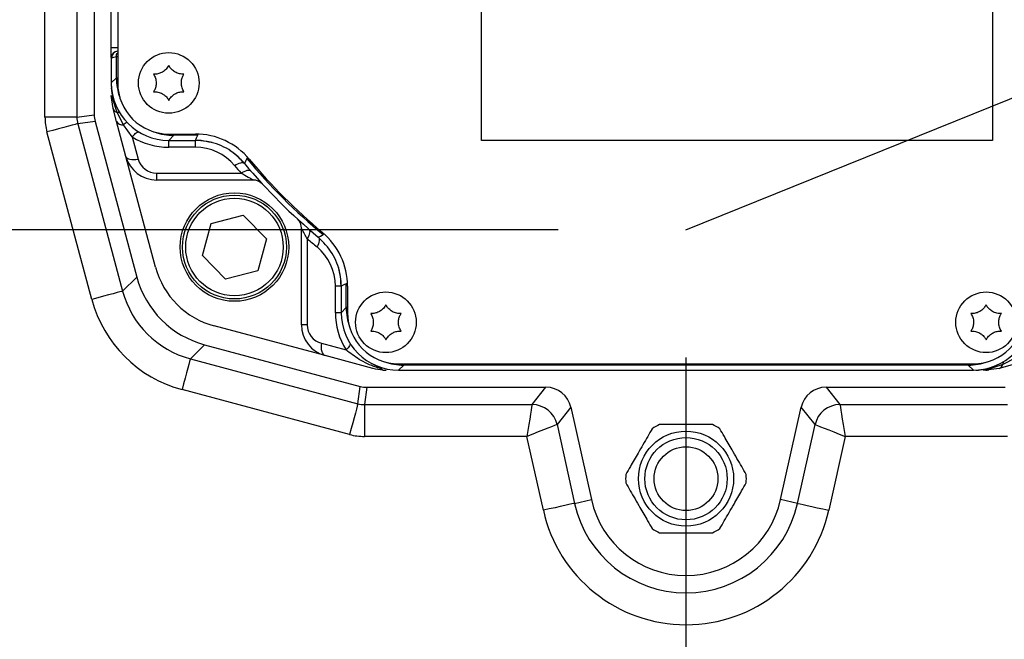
# Model space of a CAD drawing. Extents: x 0 to 8410, y 0 to 5940.
# Tile 102 of 161: x 4577 to 4731, y 2469 to 2566. Entities that reach past the tile are written whole.
import ezdxf

# ---------------------------------------------------------------- set-up
doc = ezdxf.new("R2010")
doc.units = 0
doc.header["$LTSCALE"] = 10
doc.layers.get('0').update_dxf_attribs({"linetype": 'CONTINUOUS'})
doc.styles.add('SLDTEXTSTYLE0', font='TXT', dxfattribs={"width": 0.605})
doc.dimstyles.new('SLDDIMSTYLE0', dxfattribs={"dimtxt": 50, "dimasz": 50, "dimexe": 0, "dimexo": 0.0625, "dimgap": 12.5, "dimtad": 0, "dimtih": 1, "dimtoh": 1, "dimdec": 0, "dimrnd": 1e-09, "dimzin": 12, "dimtxsty": 'SLDTEXTSTYLE0', "dimsah": 1, "dimcen": 0, "dimazin": 3, "dimtfac": 1, "dimtofl": 0, "dimtmove": 0, "dimatfit": 3, "dimtolj": 1, "dimtzin": 12})
doc.dimstyles.new('SLDDIMSTYLE1', dxfattribs={"dimtxt": 50, "dimasz": 50, "dimexe": 0, "dimexo": 0.0625, "dimgap": 12.5, "dimtad": 1, "dimdec": 1, "dimrnd": 1e-09, "dimzin": 12, "dimtxsty": 'SLDTEXTSTYLE0', "dimsah": 1, "dimcen": 0.09, "dimazin": 3, "dimtfac": 1, "dimtofl": 0, "dimtmove": 0, "dimatfit": 3, "dimtolj": 1, "dimtzin": 12})
doc.dimstyles.new('SLDDIMSTYLE2', dxfattribs={"dimtxt": 50, "dimasz": 50, "dimexe": 0, "dimexo": 0.0625, "dimgap": 12.5, "dimtad": 1, "dimdec": 0, "dimrnd": 1e-09, "dimzin": 12, "dimtxsty": 'SLDTEXTSTYLE0', "dimsah": 1, "dimcen": 0.09, "dimazin": 3, "dimtfac": 1, "dimtofl": 0, "dimtmove": 0, "dimatfit": 3, "dimtolj": 1, "dimtzin": 12})

# ---------------------------------------------------------------- blocks, each defined once
blk = doc.blocks.new('_D')
at = {"color": 7, "linetype": 'CONTINUOUS'}
for p, q in [((5541.69, 2880.46), (5679.6, 2936.17)), ((5679.6, 2936.17), (5868.77, 2936.17)), ((4681.63, 2533.02), (5541.69, 2880.46))]:
    blk.add_line(p, q, dxfattribs=at)
blk.add_solid([(5541.69, 2880.46), (5590.86, 2892.24), (5585.24, 2906.14)], dxfattribs=at)
at = {"color": 7, "linetype": 'CONTINUOUS', "insert": (5704.6, 3000.63), "char_height": 50, "attachment_point": 1, "style": 'SLDTEXTSTYLE0'}
blk.add_mtext('R928', dxfattribs=at)
blk = doc.blocks.new('_D_1')
at = {"color": 7, "linetype": 'CONTINUOUS'}
for p, q in [((4681.63, 2513.02), (4681.63, 1264.41)), ((4261.63, 1476.98), (4261.63, 1264.41)), ((4681.63, 1279.41), (4261.63, 1279.41))]:
    blk.add_line(p, q, dxfattribs=at)
for points in [[(4261.63, 1279.41), (4311.63, 1271.91), (4311.63, 1286.91)], [(4681.63, 1279.41), (4631.63, 1286.91), (4631.63, 1271.91)]]:
    blk.add_solid(points, dxfattribs=at)
at = {"color": 7, "linetype": 'CONTINUOUS', "insert": (4414.34, 1343.86), "char_height": 50, "attachment_point": 1, "style": 'SLDTEXTSTYLE0'}
blk.add_mtext('420', dxfattribs=at)
blk = doc.blocks.new('_D_5')
at = {"color": 7, "linetype": 'CONTINUOUS'}
for p, q in [((7748.62, 2513.02), (7748.62, 776.49)), ((4261.63, 1476.98), (4261.63, 776.49)), ((4261.63, 791.49), (7748.62, 791.49))]:
    blk.add_line(p, q, dxfattribs=at)
for points in [[(4261.63, 791.49), (4311.63, 783.99), (4311.63, 798.99)], [(7748.62, 791.49), (7698.62, 798.99), (7698.62, 783.99)]]:
    blk.add_solid(points, dxfattribs=at)
at = {"color": 7, "linetype": 'CONTINUOUS', "insert": (5928.74, 855.94), "char_height": 50, "attachment_point": 1, "style": 'SLDTEXTSTYLE0'}
blk.add_mtext('3487', dxfattribs=at)
blk = doc.blocks.new('_D_6')
at = {"color": 7, "linetype": 'CONTINUOUS'}
for p, q in [((4661.63, 2533.02), (3022.36, 2533.02)), ((3037.36, 1533.02), (3037.36, 2533.02)), ((4543.1, 1533.02), (3022.36, 1533.02))]:
    blk.add_line(p, q, dxfattribs=at)
for points in [[(3037.36, 2533.02), (3029.86, 2483.02), (3044.86, 2483.02)], [(3037.36, 1533.02), (3044.86, 1583.02), (3029.86, 1583.02)]]:
    blk.add_solid(points, dxfattribs=at)
at = {"color": 7, "linetype": 'CONTINUOUS', "insert": (2972.9, 1956.63), "char_height": 50, "attachment_point": 1, "rotation": 90, "style": 'SLDTEXTSTYLE0'}
blk.add_mtext('1000', dxfattribs=at)
blk = doc.blocks.new('_D_7')
at = {"color": 7, "linetype": 'CONTINUOUS'}
for p, q in [((4661.63, 4113.02), (3022.36, 4113.02)), ((3037.36, 2533.02), (3037.36, 4113.02)), ((4661.63, 2533.02), (3022.36, 2533.02))]:
    blk.add_line(p, q, dxfattribs=at)
for points in [[(3037.36, 4113.02), (3029.86, 4063.02), (3044.86, 4063.02)], [(3037.36, 2533.02), (3044.86, 2583.02), (3029.86, 2583.02)]]:
    blk.add_solid(points, dxfattribs=at)
at = {"color": 7, "linetype": 'CONTINUOUS', "insert": (2972.9, 3246.63), "char_height": 50, "attachment_point": 1, "rotation": 90, "style": 'SLDTEXTSTYLE0'}
blk.add_mtext('1580', dxfattribs=at)
blk = doc.blocks.new('_D_9')
at = {"color": 7, "linetype": 'CONTINUOUS'}
for p, q in [((6136.63, 4639.08), (2746.63, 4639.08)), ((2761.63, 4639.08), (2761.63, 1533.02)), ((3861.91, 1533.02), (2746.63, 1533.02))]:
    blk.add_line(p, q, dxfattribs=at)
for points in [[(2761.63, 4639.08), (2754.13, 4589.08), (2769.13, 4589.08)], [(2761.63, 1533.02), (2769.13, 1583.02), (2754.13, 1583.02)]]:
    blk.add_solid(points, dxfattribs=at)
at = {"color": 7, "linetype": 'CONTINUOUS', "insert": (2697.18, 3009.66), "char_height": 50, "attachment_point": 1, "rotation": 90, "style": 'SLDTEXTSTYLE0'}
blk.add_mtext('3106', dxfattribs=at)

msp = doc.modelspace()

# ---------------------------------------------------------------- linework, layer by layer
at = {"color": 7, "linetype": 'CONTINUOUS'}
for p, q in [((4649.634065, 2547.021796), (4649.634065, 2653.021743)), ((4729.634049, 2653.021743), (4729.634049, 2547.021796)), ((4588.959457, 2651.018431), (4588.959457, 2551.025082)), ((4592.634054, 2646.021773), (4592.634054, 2556.02174)), ((4591.634067, 2561.521699), (4591.634067, 2640.521695)), ((4592.634054, 2561.521699), (4591.634067, 2561.521699)), ((4591.634067, 2560.004165), (4591.634067, 2561.521699)), ((4591.634067, 2560.004165), (4591.634067, 2556.020309)), ((4592.616739, 2561.003973), (4592.634054, 2561.00433)), ((4591.634067, 2555.629303), (4591.658296, 2555.234958)), ((4591.658296, 2555.234958), (4591.732266, 2554.695775)), ((4591.906639, 2552.004387), (4591.634067, 2554.074933)), ((4592.455538, 2549.956014), (4591.906639, 2552.004387)), ((4589.095654, 2549.990346), (4595.627071, 2525.614907)), ((4593.912901, 2544.51697), (4592.455538, 2549.956014)), ((4600.63404, 2548.021724), (4604.796561, 2548.021724)), ((4600.63267, 2547.021796), (4604.797276, 2547.021796)), ((4607.42593, 2546.66989), (4606.634053, 2546.851446)), ((4729.634049, 2547.021796), (4649.634065, 2547.021796)), ((4598.56713, 2527.147164), (4593.912901, 2544.51697)), ((4613.856258, 2540.811111), (4598.742517, 2540.811111)), ((4607.27671, 2534.012606), (4612.305703, 2535.319974)), ((4612.305703, 2535.319974), (4615.952375, 2531.618347)), ((4605.894359, 2529.003729), (4607.27671, 2534.012606)), ((4621.423366, 2518.130233), (4621.423366, 2533.243944)), ((4615.952375, 2531.618347), (4614.570053, 2526.60947)), ((4609.541031, 2525.302162), (4605.894359, 2529.003729)), ((4614.570053, 2526.60947), (4609.541031, 2525.302162)), ((4627.63405, 2524.184932), (4627.63405, 2520.020356)), ((4628.634067, 2524.184276), (4628.634067, 2520.021726)), ((4625.129284, 2513.300587), (4607.759508, 2517.954816)), ((4606.227191, 2515.014757), (4630.602719, 2508.48334)), ((4632.616731, 2511.294355), (4625.129284, 2513.300587)), ((4636.634054, 2512.02171), (4726.634057, 2512.02171)), ((4732.699843, 2511.843194), (4730.651381, 2511.294355)), ((4633.977534, 2511.187841), (4634.168657, 2511.038591)), ((4634.168657, 2511.038591), (4634.687277, 2511.021723)), ((4636.632683, 2511.021723), (4726.635428, 2511.021723)), ((4727.026465, 2511.021723), (4727.420868, 2511.045982)), ((4727.420868, 2511.045982), (4727.960022, 2511.119952)), ((4728.580834, 2511.021723), (4728.104981, 2511.021723)), ((4730.651381, 2511.294355), (4728.580834, 2511.021723)), ((4631.637367, 2508.347143), (4659.706773, 2508.347143)), ((4703.561338, 2508.347143), (4731.630745, 2508.347143)), ((4663.609566, 2505.2148), (4666.819157, 2490.737368)), ((4696.448954, 2490.737368), (4699.658545, 2505.2148))]:
    msp.add_line(p, q, dxfattribs=at)
at = {"color": 8, "linetype": 'CONTINUOUS'}
for p, q in [((4581.250044, 2550.667931), (4581.250044, 2613.788773)), ((4586.246999, 2613.788773), (4586.246999, 2550.667931)), ((4591.669114, 2560.004761), (4591.634067, 2560.004165)), ((4592.428418, 2560.168912), (4592.634054, 2560.168912)), ((4592.428418, 2556.81472), (4592.428418, 2560.168912)), ((4591.634067, 2556.020309), (4592.428418, 2556.81472)), ((4592.428418, 2556.81472), (4592.634054, 2556.81472)), ((4591.915639, 2553.31104), (4591.658296, 2555.234958)), ((4592.547389, 2551.397135), (4591.915639, 2553.31104)), ((4586.246999, 2550.667931), (4581.250044, 2550.667931)), ((4586.246999, 2550.667931), (4588.959457, 2551.025082)), ((4593.524667, 2549.458076), (4592.547389, 2551.397135)), ((4589.095654, 2549.990346), (4586.383196, 2549.633314)), ((4586.383196, 2549.633314), (4593.412342, 2523.400177)), ((4594.920518, 2547.552993), (4593.524667, 2549.458076)), ((4588.585677, 2522.106876), (4581.556531, 2548.340012)), ((4594.920518, 2547.552993), (4595.844748, 2544.103672)), ((4601.42705, 2547.816088), (4600.63267, 2547.021796)), ((4601.42705, 2547.816088), (4601.42705, 2548.021724)), ((4605.170371, 2547.816088), (4601.42705, 2547.816088)), ((4605.170371, 2547.816088), (4605.170371, 2548.015405)), ((4600.63404, 2545.952727), (4600.63404, 2547.021796)), ((4604.796561, 2545.952727), (4600.63404, 2545.952727)), ((4604.796561, 2545.952727), (4604.796561, 2547.021796)), ((4598.742517, 2541.880061), (4611.954214, 2541.880061)), ((4598.742517, 2540.811111), (4598.742517, 2541.880061)), ((4624.800088, 2532.26458), (4624.927463, 2532.418718)), ((4622.32733, 2531.627883), (4622.32733, 2518.130233)), ((4593.412342, 2523.400177), (4595.627071, 2525.614907)), ((4626.730086, 2520.021726), (4626.730086, 2524.184276)), ((4627.63405, 2524.184276), (4626.730086, 2524.184276)), ((4628.62769, 2524.558057), (4628.428402, 2524.558057)), ((4628.428402, 2520.814707), (4628.428402, 2524.558057)), ((4627.63405, 2520.021726), (4626.730086, 2520.021726)), ((4627.63405, 2520.020356), (4628.428402, 2520.814707)), ((4628.634067, 2520.814707), (4628.428402, 2520.814707)), ((4622.32733, 2518.130233), (4621.423366, 2518.130233)), ((4606.227191, 2515.014757), (4604.012491, 2512.800028)), ((4624.550881, 2515.232434), (4628.395559, 2514.202287)), ((4604.012491, 2512.800028), (4630.245598, 2505.770912)), ((4637.427034, 2511.816074), (4636.632683, 2511.021723)), ((4637.427034, 2512.02171), (4637.427034, 2511.816074)), ((4725.841077, 2511.816074), (4637.427034, 2511.816074)), ((4725.841077, 2512.02171), (4725.841077, 2511.816074)), ((4726.635428, 2511.021723), (4725.841077, 2511.816074)), ((4731.258692, 2511.935105), (4729.344728, 2511.303295)), ((4733.19778, 2512.912323), (4731.258692, 2511.935105)), ((4729.344728, 2511.303295), (4727.420868, 2511.045982)), ((4628.952297, 2500.944187), (4602.71919, 2507.973363)), ((4630.245598, 2505.770912), (4630.602719, 2508.48334)), ((4631.637367, 2508.347143), (4631.280245, 2505.634655)), ((4657.529803, 2505.634655), (4659.706773, 2508.347143)), ((4703.561338, 2508.347143), (4705.738308, 2505.634655)), ((4631.280245, 2505.634655), (4657.529803, 2505.634655)), ((4631.280245, 2505.634655), (4631.280245, 2500.6377)), ((4705.738308, 2505.634655), (4731.987866, 2505.634655)), ((4663.609566, 2505.2148), (4661.432596, 2502.502372)), ((4701.835515, 2502.502372), (4699.658545, 2505.2148)), ((4661.432596, 2502.502372), (4664.170982, 2490.150263)), ((4699.097129, 2490.150263), (4701.835515, 2502.502372)), ((4656.727703, 2500.6377), (4631.280245, 2500.6377)), ((4659.292491, 2489.068736), (4656.727703, 2500.6377)), ((4706.540408, 2500.6377), (4703.97562, 2489.068736)), ((4731.987866, 2500.6377), (4706.540408, 2500.6377)), ((4664.170982, 2490.150263), (4666.819157, 2490.737368)), ((4699.097129, 2490.150263), (4696.448954, 2490.737368))]:
    msp.add_line(p, q, dxfattribs=at)
at = {"color": 8, "linetype": 'CONTINUOUS', "flags": 128}
for points in [[(4586.383196, 2549.633314), (4586.262377, 2549.600889), (4585.968616, 2549.522211), (4585.512729, 2549.400021), (4584.911468, 2549.23897), (4584.186914, 2549.044778), (4583.36574, 2548.824717), (4582.478048, 2548.586895), (4581.556531, 2548.340012)], [(4594.920518, 2547.552993), (4595.084341, 2547.754337), (4595.244737, 2547.93184), (4595.398309, 2548.081805), (4595.541807, 2548.201014), (4595.672252, 2548.286964), (4595.786842, 2548.337867), (4595.883222, 2548.352649), (4595.947089, 2548.337628)], [(4604.797276, 2547.021796), (4604.985954, 2547.423889), (4605.170371, 2547.816088)], [(4593.912901, 2544.51697), (4593.986811, 2544.36772), (4594.121577, 2544.240286), (4594.312819, 2544.138958), (4594.554247, 2544.066955), (4594.837966, 2544.026543), (4595.154645, 2544.019272), (4595.493944, 2544.045259), (4595.844748, 2544.103672)], [(4612.876894, 2544.187714), (4612.706484, 2543.85977), (4612.479897, 2543.422272)], [(4610.943558, 2543.07275), (4611.197712, 2543.226888), (4611.445489, 2543.353845), (4611.680688, 2543.450286), (4611.897381, 2543.514063), (4612.090143, 2543.543269), (4612.254175, 2543.537428), (4612.385335, 2543.496539), (4612.480315, 2543.421795)], [(4611.954214, 2541.880061), (4612.204017, 2542.037179), (4612.447592, 2542.167355), (4612.678917, 2542.267134), (4612.892242, 2542.334248), (4613.082262, 2542.367031), (4613.244297, 2542.364528), (4613.374295, 2542.326857), (4613.469007, 2542.254974)], [(4622.54438, 2533.136417), (4622.629674, 2533.032348), (4622.683438, 2532.896449), (4622.704419, 2532.732), (4622.69214, 2532.542636), (4622.64693, 2532.332649), (4622.569801, 2532.106747), (4622.462453, 2531.870057), (4622.32733, 2531.627883)], [(4624.034049, 2531.867971), (4624.123695, 2531.763484), (4624.181958, 2531.626155), (4624.207469, 2531.459143), (4624.199661, 2531.266202), (4624.158742, 2531.051924), (4624.085577, 2530.821075), (4623.981925, 2530.57902), (4623.850109, 2530.331244)], [(4624.034556, 2531.867613), (4624.370964, 2532.041778), (4624.800088, 2532.26458)], [(4628.428402, 2524.558057), (4628.036263, 2524.37364), (4627.63405, 2524.184932)], [(4593.412342, 2523.400177), (4593.291523, 2523.367812), (4592.997762, 2523.289074), (4592.541875, 2523.166944), (4591.940614, 2523.005833), (4591.21606, 2522.811701), (4590.394886, 2522.59164), (4589.507194, 2522.353818), (4588.585677, 2522.106876)], [(4624.550881, 2515.232434), (4624.503316, 2514.885833), (4624.492111, 2514.550199), (4624.517651, 2514.236321), (4624.579104, 2513.954093), (4624.674501, 2513.712456), (4624.800803, 2513.519217), (4624.954017, 2513.380458), (4625.129284, 2513.300587)], [(4629.005255, 2515.245308), (4629.027994, 2515.175273), (4629.027428, 2515.072276), (4628.995003, 2514.953245), (4628.931316, 2514.820387), (4628.837528, 2514.676084), (4628.715398, 2514.523079), (4628.567161, 2514.364173), (4628.395559, 2514.202287)], [(4604.012491, 2512.800028), (4603.980126, 2512.679209), (4603.901388, 2512.385418), (4603.779258, 2511.929561), (4603.618147, 2511.32827), (4603.424015, 2510.603775), (4603.203954, 2509.782543), (4602.966102, 2508.89491), (4602.71919, 2507.973363)], [(4630.245598, 2505.770912), (4630.213233, 2505.650033), (4630.134525, 2505.356302), (4630.012365, 2504.900386), (4629.851254, 2504.299154), (4629.657122, 2503.5746), (4629.437091, 2502.753426), (4629.199239, 2501.865734), (4628.952297, 2500.944187)], [(4657.529803, 2505.634655), (4657.509716, 2505.509605), (4657.4609, 2505.205442), (4657.385143, 2504.733493), (4657.285215, 2504.111041), (4657.164814, 2503.360917), (4657.028349, 2502.510776), (4656.880828, 2501.591791), (4656.727703, 2500.6377)], [(4705.738308, 2505.634655), (4705.758395, 2505.509605), (4705.807211, 2505.205442), (4705.882969, 2504.733493), (4705.982896, 2504.111041), (4706.103297, 2503.360917), (4706.239762, 2502.510776), (4706.387254, 2501.591791), (4706.540408, 2500.6377)], [(4661.432596, 2502.502372), (4661.314817, 2502.455642), (4661.028447, 2502.342154), (4660.584064, 2502.166082), (4659.998002, 2501.933803), (4659.291746, 2501.6539), (4658.491256, 2501.336624), (4657.625975, 2500.993718), (4656.727703, 2500.6377)], [(4701.835515, 2502.502372), (4701.953294, 2502.455642), (4702.239635, 2502.342154), (4702.684017, 2502.166082), (4703.27011, 2501.933803), (4703.976365, 2501.6539), (4704.776855, 2501.336624), (4705.642136, 2500.993718), (4706.540408, 2500.6377)], [(4664.170982, 2490.150263), (4664.048853, 2490.123202), (4663.751932, 2490.057339), (4663.291158, 2489.955236), (4662.683459, 2489.82047), (4661.951127, 2489.658167), (4661.121132, 2489.474108), (4660.223903, 2489.275207), (4659.292491, 2489.068736)], [(4699.097129, 2490.150263), (4699.219259, 2490.123202), (4699.516179, 2490.057339), (4699.976953, 2489.955236), (4700.584652, 2489.82047), (4701.316985, 2489.658167), (4702.146979, 2489.474108), (4703.044178, 2489.275207), (4703.97562, 2489.068736)]]:
    msp.add_lwpolyline(points, dxfattribs=at)
at = {"color": 7, "linetype": 'CONTINUOUS'}
for centre, radius in [((4681.634054, 2533.021738), 240), ((4681.634054, 2533.021738), 239.9), ((4681.634054, 2533.021738), 239.75), ((4681.634054, 2533.021738), 188.5), ((4681.634054, 2533.021738), 180), ((4600.634054, 2556.021738), 4.75), ((4610.923376, 2530.31106), 8.5), ((4610.923376, 2530.31106), 8.135), ((4634.634054, 2518.521738), 4.75), ((4728.634054, 2518.521738), 4.75), ((4681.634054, 2494.021738), 7.45), ((4681.634054, 2494.021738), 5)]:
    msp.add_circle(centre, radius, dxfattribs=at)
at = {"color": 8, "linetype": 'CONTINUOUS'}
for centre, radius in [((4681.634054, 2533.021738), 238.265325), ((4681.634054, 2533.021738), 226.649285), ((4681.634054, 2533.021738), 222.784345), ((4681.634054, 2533.021738), 189.3), ((4681.634054, 2533.021738), 187.873855), ((4681.634054, 2533.021738), 180.626145), ((4681.634054, 2533.021738), 179.108271), ((4610.923376, 2530.31106), 7.635), ((4681.634054, 2494.021738), 6.45)]:
    msp.add_circle(centre, radius, dxfattribs=at)
at = {"color": 7, "linetype": 'CONTINUOUS'}
for centre, radius, start, end in [((4681.634054, 2533.021738), 221, 106.1773934, 193.8226066), ((4681.634054, 2533.021738), 190, 106.34299281, 193.65700719), ((4600.634054, 2556.021738), 8, 180, 270), ((4604.796563, 2537.021738), 11, 39.7918195, 90), ((4604.796563, 2537.021738), 10, 79.41178994, 90.00000001), ((4598.74253, 2545.81106), 5, 195, 270), ((4604.796563, 2537.021738), 10, 39.79181949, 56.77262458), ((4681.634054, 2601.021738), 90, 219.79141064, 230.20858936), ((4681.634054, 2601.021738), 89, 219.7918195, 230.2081805), ((4613.856244, 2538.81106), 2, 42.54764167, 90), ((4619.423376, 2533.243928), 2, 0, 47.45235833), ((4617.634054, 2524.184247), 11, 360, 50.2081805), ((4611.124154, 2530.511838), 13, 195, 255), ((4617.634054, 2524.184247), 10, 0.00000001, 16.98096819), ((4636.634054, 2520.021738), 8, 180, 270), ((4726.634054, 2520.021738), 8, 270, 360), ((4626.423376, 2518.130214), 5, 180, 255), ((4681.634054, 2494.021738), 9.45, 115.91139375, 124.08860625), ((4681.634054, 2494.021738), 9.45, 55.91139375, 64.08860625), ((4681.634054, 2494.021738), 9.45, 175.91139375, 184.08860625), ((4681.634054, 2494.021738), 9.45, 355.91139375, 4.08860625), ((4681.634054, 2494.021738), 15.174604, 192.5, 347.5), ((4681.634054, 2494.021738), 9.45, 235.91139375, 244.08860625), ((4681.634054, 2494.021738), 9.45, 295.91139375, 304.08860625), ((4681.634054, 2533.021738), 190, 196.34299281, 283.65700719), ((4681.634054, 2533.021738), 221, 196.1773934, 283.8226066)]:
    msp.add_arc(centre, radius, start, end, dxfattribs=at)
at = {"color": 8, "linetype": 'CONTINUOUS'}
for centre, radius, start, end in [((4681.634054, 2533.021738), 177.661387, 118.77720396, 61.22279604), ((4681.634054, 2533.021738), 130.983186, 138.71242582, 41.28757418), ((4681.634054, 2533.021738), 128.842014, 141.18051452, 38.81948548), ((4591.634206, 2562.004435), 2, 271, 293.39718082), ((4592.669064, 2560.004773), 0.99995, 91.0054141, 180.00071638), ((4592.858056, 2554.092257), 1.224111, 180.81088562, 219.65706368), ((4592.810546, 2552.316482), 0.956269, 199.04844342, 254.02658748), ((4591.87779, 2553.072083), 0.241936, 26.21499352, 80.99940288), ((4592.688057, 2550.991099), 0.429712, 51.85929774, 109.10833085), ((4593.356152, 2550.492995), 1.048548, 210.80506721, 279.24826162), ((4594.518773, 2548.521528), 1.365785, 107.5404894, 136.70764941), ((4600.634054, 2556.952719), 11, 238.70707113, 270), ((4604.796563, 2537.952719), 8, 39.7918195, 90), ((4604.177861, 2554.864422), 13.771901, 309.17202484, 310.00398376), ((4681.634054, 2601.021738), 89.205642, 219.57679247, 230.42320753), ((4598.74253, 2544.880079), 3, 195, 270), ((4681.634054, 2601.952719), 92, 219.7918195, 220.76540944), ((4682.730097, 2601.021738), 92, 228.96258061, 230.2081805), ((4618.730097, 2524.184247), 8, 360, 50.2081805), ((4637.730097, 2520.021738), 11, 180, 211.94086143), ((4625.327333, 2518.130214), 3, 180, 255), ((4730.339299, 2512.198334), 0.956333, 289.04624853, 344.02316688), ((4731.664184, 2512.075894), 0.429238, 141.83524519, 199.14737452), ((4728.563382, 2512.24606), 1.224461, 270.81665501, 309.65129429), ((4729.590787, 2511.262301), 0.249451, 119.85217813, 170.5410794), ((4657.525488, 2501.631717), 4.00294, 12.56245497, 89.93823789), ((4705.742623, 2501.631717), 4.00294, 90.06176211, 167.43754503), ((4681.634054, 2494.021738), 17.887057, 192.5, 347.5), ((4681.634054, 2494.021738), 22.884011, 192.5, 347.5)]:
    msp.add_arc(centre, radius, start, end, dxfattribs=at)
at = {"color": 7, "linetype": 'CONTINUOUS'}
for centre, major_axis, ratio, start_param, end_param in [((4592.634206, 2560.004133), (1, 0.017455), 0.9998476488, 1.5707963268, 3.1241420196), ((4600.635425, 2556.023109), (-6.3659, -6.3659), 0.9996954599, 5.497939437, 7.0684311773), ((4592.961888, 2551.025682), (3.968239, 0.522429), 0.9993802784, 3.0107731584, 3.2724121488), ((4610.122049, 2529.509733), (10.615221, 10.615221), 0.9991880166, 2.6183455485, 3.6648397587), ((4636.635425, 2520.023109), (-6.3659, -6.3659), 0.9996954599, 5.497939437, 7.0684311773), ((4726.632683, 2520.023109), (6.3659, -6.3659), 0.9996954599, 5.497939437, 7.0684311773), ((4631.637998, 2512.349572), (0.522429, 3.968239), 0.9993802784, 3.0107731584, 3.2724121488), ((4659.702858, 2504.344696), (2.506203, 3.122664), 0.9989990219, 5.6073590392, 6.9590115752), ((4703.56525, 2504.344696), (2.506203, -3.122664), 0.9989990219, 2.4657663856, 3.8174189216)]:
    msp.add_ellipse(centre, major_axis=major_axis, ratio=ratio, start_param=start_param, end_param=end_param, dxfattribs=at)
at = {"color": 8, "linetype": 'CONTINUOUS'}
for centre, major_axis, ratio, start_param, end_param in [((4601.42963, 2556.817314), (6.365684, 6.365684), 0.9997292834, 2.3563467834, 2.6985421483), ((4590.255528, 2550.669383), (8.928537, 1.175464), 0.9993802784, 3.0107731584, 3.2724121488), ((4590.255528, 2550.669383), (3.974385, 0.523238), 0.997834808, 3.0107731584, 3.2724121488), ((4601.42963, 2556.817314), (6.365684, 6.365684), 0.9997292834, 3.584643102, 3.9268385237), ((4607.912315, 2527.299999), (10.620965, 10.620965), 0.9986476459, 2.6183455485, 3.6648397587), ((4607.912315, 2527.299999), (14.153628, 14.153628), 0.9991880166, 2.6183455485, 3.6648397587), ((4637.42963, 2520.817314), (6.365684, 6.365684), 0.9997292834, 2.3563467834, 2.698547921), ((4637.42963, 2520.817314), (6.365684, 6.365684), 0.9997292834, 3.5846373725, 3.9268385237), ((4725.838477, 2520.817314), (6.365684, -6.365684), 0.9997292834, 5.497939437, 5.8401335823), ((4631.281699, 2509.643213), (0.523238, 3.974385), 0.997834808, 3.0107731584, 3.2724121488), ((4631.281699, 2509.643213), (1.175464, 8.928537), 0.9993802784, 3.0107731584, 3.2724121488)]:
    msp.add_ellipse(centre, major_axis=major_axis, ratio=ratio, start_param=start_param, end_param=end_param, dxfattribs=at)
for points, knots in [([(4406.189712, 2272.154261), (4412.875527, 2291.131599), (4421.873058, 2316.67062), (4433.366218, 2348.701058), (4439.160462, 2364.731391), (4442.76477, 2377.450467), (4444.360716, 2385.926919), (4445.332328, 2393.720848), (4445.819222, 2401.260519), (4445.82666, 2409.281425), (4445.20111, 2418.567875), (4443.621867, 2428.587461), (4440.971547, 2439.23079), (4437.736065, 2448.593526), (4434.777603, 2456.927253), (4431.765273, 2466.876341), (4428.470361, 2479.510866), (4425.531967, 2494.952915), (4423.544316, 2510.653322), (4422.634029, 2525.695567), (4422.601245, 2540.006693), (4423.285119, 2553.489024), (4424.758315, 2567.619176), (4427.156942, 2582.338335), (4430.601829, 2597.638673), (4435.023113, 2612.890013), (4440.443698, 2628.022871), (4446.143276, 2641.291225), (4451.756997, 2652.648734), (4457.898274, 2663.847104), (4465.605516, 2676.301403), (4474.400585, 2688.706634), (4483.363122, 2699.940696), (4492.350461, 2710.070446), (4502.555943, 2720.407252), (4513.716925, 2730.481355), (4525.882382, 2740.216665), (4538.795593, 2749.351382), (4552.464518, 2757.770508), (4565.23902, 2764.58348), (4576.739617, 2769.974884), (4588.551461, 2774.91998), (4602.385414, 2779.850747), (4618.202917, 2784.363913), (4634.160545, 2787.862664), (4648.449337, 2790.069213), (4661.07016, 2791.333243), (4673.836034, 2792.079773), (4688.499293, 2792.14467), (4702.32733, 2791.3682), (4710.604154, 2790.428891), (4713.407429, 2790.110757)], [0, 0, 0, 0, 0.0851721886, 0.1146216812, 0.1440661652, 0.1572979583, 0.1705328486, 0.1805320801, 0.1905314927, 0.2024956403, 0.2144596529, 0.2298960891, 0.2453709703, 0.2608292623, 0.2718184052, 0.2828089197, 0.3048255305, 0.3270666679, 0.3493070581, 0.3717780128, 0.3908128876, 0.4098612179, 0.4288961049, 0.4509229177, 0.4729500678, 0.4952453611, 0.5180983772, 0.5409509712, 0.5563314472, 0.5717119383, 0.5949996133, 0.6182871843, 0.6360383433, 0.6558102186, 0.6755820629, 0.697498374, 0.7194153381, 0.7415008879, 0.7644128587, 0.7873256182, 0.8027452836, 0.8181649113, 0.8415156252, 0.8648671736, 0.8877472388, 0.9106265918, 0.9260256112, 0.9414246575, 0.9647413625, 0.9880582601, 1, 1, 1, 1]), ([(4793.548109, 2142.577221), (4823.534477, 2217.15171), (4863.243029, 2315.904749), (4905.66641, 2418.530972), (4918.322257, 2451.480927), (4922.836275, 2465.860733), (4926.428715, 2480.424088), (4929.102726, 2495.181908), (4930.813853, 2508.857633), (4931.780755, 2522.824909), (4931.957773, 2536.966374), (4931.318792, 2551.314625), (4929.87996, 2565.385692), (4927.679066, 2579.213791), (4924.76329, 2592.684393), (4921.049765, 2606.18356), (4916.537428, 2619.586424), (4911.195318, 2632.917759), (4904.692435, 2646.767935), (4896.870493, 2661.003667), (4887.697668, 2675.313786), (4877.627082, 2688.875785), (4866.779235, 2701.605716), (4855.813616, 2712.868119), (4844.934599, 2722.76729), (4834.179662, 2731.523374), (4822.866532, 2739.724665), (4810.927057, 2747.398161), (4798.470797, 2754.439398), (4785.66902, 2760.736131), (4772.651868, 2766.244501), (4759.468774, 2770.966813), (4745.980927, 2774.961202), (4732.252385, 2778.195651), (4718.301036, 2780.66227), (4703.427334, 2782.434178), (4687.659662, 2783.339746), (4670.917913, 2783.194842), (4654.054211, 2781.900082), (4637.155762, 2779.441443), (4621.479497, 2776.0583), (4607.026174, 2771.998751), (4593.782771, 2767.457961), (4580.760291, 2762.148022), (4568.023094, 2756.098952), (4555.586049, 2749.322509), (4542.70786, 2741.338977), (4529.563106, 2731.964771), (4516.417351, 2721.184611), (4504.106147, 2709.614492), (4492.709694, 2697.36993), (4482.094407, 2684.314361), (4472.337448, 2670.483872), (4463.495989, 2655.987946), (4455.704739, 2641.020328), (4449.016854, 2625.710386), (4443.797476, 2611.219475), (4439.809425, 2597.7026), (4436.856783, 2585.394952), (4434.561555, 2573.144813), (4432.919248, 2561.224791), (4431.834533, 2549.480678), (4431.27474, 2538.034713), (4431.244253, 2525.34308), (4431.914322, 2511.431873), (4433.508047, 2496.223591), (4435.990204, 2481.102975), (4438.897822, 2467.824317), (4442.149375, 2456.460586), (4445.174019, 2446.85453), (4447.66923, 2437.067359), (4449.441526, 2427.057306), (4450.515705, 2416.904184), (4450.857698, 2406.610373), (4450.445459, 2396.2753), (4449.395084, 2387.001861), (4447.641758, 2377.241024), (4445.132449, 2367.029955), (4441.586123, 2355.393715), (4437.640645, 2343.874694), (4433.523395, 2332.411009), (4427.262534, 2314.255258), (4422.546176, 2299.866657), (4419.093849, 2289.334347)], [0, 0, 0, 0, 0.1660044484, 0.2198264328, 0.2293573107, 0.2388868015, 0.2509342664, 0.2603116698, 0.2698483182, 0.2793849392, 0.2892131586, 0.2990415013, 0.3090324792, 0.3184098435, 0.3279466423, 0.337483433, 0.3473112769, 0.3571391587, 0.3671296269, 0.3788951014, 0.3906604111, 0.4022083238, 0.4137564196, 0.4251779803, 0.4346491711, 0.4441203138, 0.4538067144, 0.4634931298, 0.4734179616, 0.4833427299, 0.4929421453, 0.5025956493, 0.512249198, 0.5219798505, 0.5317105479, 0.5414948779, 0.5529003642, 0.5643057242, 0.5760483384, 0.5878047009, 0.5995474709, 0.6091444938, 0.6187956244, 0.6284469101, 0.6381749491, 0.6479030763, 0.6576841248, 0.6694522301, 0.6812206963, 0.6927700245, 0.7043195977, 0.7157429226, 0.7274965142, 0.7392500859, 0.7507851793, 0.7623202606, 0.7737298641, 0.7825722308, 0.7914148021, 0.7998588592, 0.8083031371, 0.8162569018, 0.8242105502, 0.8319628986, 0.8424611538, 0.852959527, 0.8635271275, 0.8740946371, 0.8810122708, 0.8879320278, 0.8948936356, 0.9018552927, 0.9089092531, 0.9159630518, 0.9231082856, 0.930253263, 0.9352191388, 0.9435822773, 0.9519516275, 0.9603363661, 0.9687274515, 0.9771088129, 1, 1, 1, 1]), ([(4613.856258, 2540.811111), (4613.85123, 2540.813822), (4613.836652, 2540.82168), (4613.725892, 2540.882136), (4613.490754, 2541.011071), (4612.950995, 2541.308837), (4612.34637, 2541.655329), (4611.954214, 2541.880061)], [0, 0, 0, 0, 0.0777134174, 0.2252984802, 0.2685162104, 0.5255654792, 1, 1, 1, 1]), ([(4622.32733, 2531.627883), (4622.256955, 2531.75084), (4622.03148, 2532.14478), (4621.73135, 2532.682095), (4621.508484, 2533.087783), (4621.431345, 2533.229334), (4621.425483, 2533.240068), (4621.423366, 2533.243944)], [0, 0, 0, 0, 0.170740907, 0.547036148, 0.785938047, 0.9226906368, 1, 1, 1, 1]), ([(4633.977534, 2511.187841), (4633.6834, 2511.283447), (4632.510674, 2511.664634), (4630.486795, 2512.578268), (4629.063204, 2513.683805), (4628.395559, 2514.202287)], [0, 0, 0, 0, 0.15093924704, 0.60180241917, 1, 1, 1, 1])]:
    msp.add_open_spline(points, degree=3, knots=knots, dxfattribs=at)
at = {"color": 7, "linetype": 'CONTINUOUS'}
for points, knots in [([(4592.428418, 2560.168912), (4592.430976, 2560.218718), (4592.439261, 2560.380005), (4592.498605, 2560.592384), (4592.602543, 2560.715755), (4592.634054, 2560.753157)], [0, 0, 0, 0, 0.2374094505, 0.7688073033, 1, 1, 1, 1]), ([(4600.63404, 2558.771779), (4600.516364, 2558.575311), (4600.279135, 2558.179242), (4599.702097, 2557.719927), (4599.070109, 2557.457085), (4598.586149, 2557.385931), (4598.324689, 2557.394369), (4598.252477, 2557.3967)], [0, 0, 0, 0, 0.2469091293, 0.49775651, 0.7104372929, 0.9200268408, 1, 1, 1, 1]), ([(4603.015633, 2557.3967), (4602.786626, 2557.400374), (4602.324981, 2557.40778), (4601.638737, 2557.677992), (4601.095203, 2558.093888), (4600.79138, 2558.477265), (4600.668096, 2558.708033), (4600.63404, 2558.771779)], [0, 0, 0, 0, 0.24692566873, 0.49776649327, 0.71042020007, 0.92000806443, 1, 1, 1, 1]), ([(4598.252477, 2557.3967), (4598.363789, 2557.196549), (4598.588181, 2556.793068), (4598.697388, 2556.063676), (4598.608957, 2555.385003), (4598.428811, 2554.930203), (4598.290632, 2554.708107), (4598.252477, 2554.64678)], [0, 0, 0, 0, 0.2469230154, 0.4977687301, 0.710439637, 0.9200445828, 1, 1, 1, 1]), ([(4603.015633, 2554.64678), (4602.904326, 2554.846931), (4602.679943, 2555.250414), (4602.570671, 2555.979803), (4602.659166, 2556.658474), (4602.839299, 2557.113276), (4602.977478, 2557.335373), (4603.015633, 2557.3967)], [0, 0, 0, 0, 0.2469223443, 0.4977688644, 0.710440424, 0.9200448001, 1, 1, 1, 1]), ([(4598.252477, 2554.64678), (4598.481484, 2554.643106), (4598.943129, 2554.635699), (4599.629376, 2554.365489), (4600.172901, 2553.949589), (4600.476747, 2553.566226), (4600.599996, 2553.335447), (4600.63404, 2553.271701)], [0, 0, 0, 0, 0.2469267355, 0.4977686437, 0.7104232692, 0.920012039, 1, 1, 1, 1]), ([(4600.63404, 2553.271701), (4600.751728, 2553.468168), (4600.988977, 2553.864231), (4601.566012, 2554.323554), (4602.198002, 2554.586394), (4602.681962, 2554.657548), (4602.943422, 2554.64911), (4603.015633, 2554.64678)], [0, 0, 0, 0, 0.2469130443, 0.497759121, 0.7104387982, 0.9200272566, 1, 1, 1, 1]), ([(4612.479897, 2543.422272), (4612.019123, 2543.910308), (4610.789439, 2545.212748), (4608.162343, 2546.685373), (4605.918956, 2546.909656), (4604.797276, 2547.021796)], [0, 0, 0, 0, 0.2305514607, 0.6152804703, 1, 1, 1, 1]), ([(4627.63405, 2524.184932), (4627.592368, 2524.854859), (4627.481132, 2526.64264), (4626.404843, 2529.455467), (4624.824652, 2531.063564), (4624.034556, 2531.867613)], [0, 0, 0, 0, 0.2305611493, 0.615280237, 1, 1, 1, 1]), ([(4634.63405, 2521.271755), (4634.516362, 2521.075291), (4634.279111, 2520.679233), (4633.702099, 2520.219881), (4633.070085, 2519.957168), (4632.586143, 2519.885854), (4632.324688, 2519.894381), (4632.252487, 2519.896736)], [0, 0, 0, 0, 0.2469163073, 0.4977656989, 0.7104315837, 0.9200348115, 1, 1, 1, 1]), ([(4637.015613, 2519.896736), (4636.786618, 2519.900417), (4636.324996, 2519.907837), (4635.638713, 2520.177958), (4635.095195, 2520.593907), (4634.791413, 2520.977311), (4634.668107, 2521.20803), (4634.63405, 2521.271755)], [0, 0, 0, 0, 0.2469209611, 0.4977592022, 0.7104363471, 0.9200221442, 1, 1, 1, 1]), ([(4728.634061, 2521.271755), (4728.516373, 2521.075291), (4728.279122, 2520.679233), (4727.702111, 2520.219881), (4727.070097, 2519.957168), (4726.586155, 2519.885854), (4726.3247, 2519.894381), (4726.252498, 2519.896736)], [0, 0, 0, 0, 0.2469163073, 0.4977656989, 0.7104315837, 0.9200348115, 1, 1, 1, 1]), ([(4731.015625, 2519.896736), (4730.786631, 2519.900417), (4730.325009, 2519.907838), (4729.63872, 2520.177956), (4729.095217, 2520.593919), (4728.791378, 2520.977294), (4728.668107, 2521.208029), (4728.634061, 2521.271755)], [0, 0, 0, 0, 0.2469205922, 0.4977584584, 0.7104352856, 0.9200265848, 1, 1, 1, 1]), ([(4632.252487, 2519.896736), (4632.363798, 2519.696585), (4632.58819, 2519.293103), (4632.697395, 2518.563715), (4632.608973, 2517.885032), (4632.428797, 2517.430245), (4632.290641, 2517.208104), (4632.252487, 2517.146756)], [0, 0, 0, 0, 0.2469192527, 0.497761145, 0.7104288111, 0.9200305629, 1, 1, 1, 1]), ([(4637.015613, 2517.146756), (4636.904318, 2517.346908), (4636.679967, 2517.750382), (4636.570678, 2518.479756), (4636.659172, 2519.158433), (4636.8393, 2519.61325), (4636.977458, 2519.835388), (4637.015613, 2519.896736)], [0, 0, 0, 0, 0.2469164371, 0.4977416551, 0.7104309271, 0.9200302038, 1, 1, 1, 1]), ([(4726.252498, 2519.896736), (4726.363793, 2519.696583), (4726.588154, 2519.293094), (4726.697428, 2518.563716), (4726.608948, 2517.885031), (4726.428764, 2517.430257), (4726.290641, 2517.208104), (4726.252498, 2517.146756)], [0, 0, 0, 0, 0.2469167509, 0.4977615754, 0.7104316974, 0.9200346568, 1, 1, 1, 1]), ([(4731.015625, 2517.146756), (4730.904313, 2517.346907), (4730.67993, 2517.750373), (4730.570717, 2518.479755), (4730.659131, 2519.158442), (4730.839314, 2519.613247), (4730.977471, 2519.835388), (4731.015625, 2519.896736)], [0, 0, 0, 0, 0.24691922, 0.4977417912, 0.7104288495, 0.9200305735, 1, 1, 1, 1]), ([(4632.252487, 2517.146756), (4632.481481, 2517.143075), (4632.943103, 2517.135655), (4633.629386, 2516.865531), (4634.172921, 2516.44958), (4634.476699, 2516.066141), (4634.600002, 2515.83544), (4634.63405, 2515.771736)], [0, 0, 0, 0, 0.2469208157, 0.4977589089, 0.7104359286, 0.9200420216, 1, 1, 1, 1]), ([(4634.63405, 2515.771736), (4634.751733, 2515.968207), (4634.98897, 2516.364268), (4635.566036, 2516.823528), (4636.197997, 2517.086343), (4636.681957, 2517.157636), (4636.943412, 2517.14911), (4637.015613, 2517.146756)], [0, 0, 0, 0, 0.2469174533, 0.4977557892, 0.7104302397, 0.9200344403, 1, 1, 1, 1]), ([(4726.252498, 2517.146756), (4726.481493, 2517.143075), (4726.943116, 2517.135655), (4727.629393, 2516.865528), (4728.172944, 2516.449592), (4728.476665, 2516.066123), (4728.600002, 2515.83544), (4728.634061, 2515.771736)], [0, 0, 0, 0, 0.24692118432, 0.49775965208, 0.71043698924, 0.92003758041, 1, 1, 1, 1]), ([(4728.634061, 2515.771736), (4728.751747, 2515.968205), (4728.988982, 2516.364256), (4729.566025, 2516.823545), (4730.197998, 2517.086332), (4730.681951, 2517.157637), (4730.943413, 2517.149111), (4731.015625, 2517.146756)], [0, 0, 0, 0, 0.2469171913, 0.4977476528, 0.7104309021, 0.9200256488, 1, 1, 1, 1]), ([(4632.396223, 2512.081911), (4632.787022, 2511.90043), (4633.35196, 2511.638082), (4633.830138, 2511.293926), (4633.977534, 2511.187841)], [0, 0, 0, 0, 0.6917543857, 1, 1, 1, 1]), ([(4634.168657, 2511.038591), (4633.648754, 2511.097364), (4633.124499, 2511.156628), (4632.620912, 2511.29322), (4632.616731, 2511.294355)], [0, 0, 0, 0, 0.9916959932, 1, 1, 1, 1]), ([(4685.76351, 2502.521743), (4685.65253, 2502.521743), (4685.046184, 2502.521743), (4683.640772, 2502.521743), (4681.355512, 2502.521743), (4679.149675, 2502.521743), (4677.875618, 2502.521743), (4677.504601, 2502.521743)], [0, 0, 0, 0, 0.0455596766, 0.2489172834, 0.5003429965, 0.8544954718, 1, 1, 1, 1]), ([(4676.337572, 2501.847972), (4676.107218, 2501.448971), (4675.415382, 2500.250626), (4674.225661, 2498.190015), (4673.042904, 2496.141395), (4672.44385, 2495.103843), (4672.208103, 2494.695534)], [0, 0, 0, 0, 0.1784909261, 0.5360719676, 0.8174296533, 1, 1, 1, 1]), ([(4691.060009, 2494.695534), (4690.829653, 2495.094515), (4690.137798, 2496.292821), (4688.948105, 2498.35344), (4687.765323, 2500.402056), (4687.166284, 2501.439642), (4686.930539, 2501.847972)], [0, 0, 0, 0, 0.1784853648, 0.5360664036, 0.8174240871, 1, 1, 1, 1]), ([(4672.208103, 2493.347933), (4672.438458, 2492.948952), (4673.130313, 2491.750646), (4674.320007, 2489.690027), (4675.502788, 2487.641411), (4676.101827, 2486.603825), (4676.337572, 2486.195494)], [0, 0, 0, 0, 0.1784853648, 0.5360664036, 0.8174240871, 1, 1, 1, 1]), ([(4686.930539, 2486.195494), (4687.160893, 2486.594496), (4687.852729, 2487.79284), (4689.04245, 2489.853452), (4690.225207, 2491.902072), (4690.824262, 2492.939623), (4691.060009, 2493.347933)], [0, 0, 0, 0, 0.1784909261, 0.5360719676, 0.8174296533, 1, 1, 1, 1]), ([(4677.504601, 2485.521724), (4677.615581, 2485.521724), (4678.221927, 2485.521724), (4679.627329, 2485.521724), (4681.912589, 2485.521724), (4684.118428, 2485.521724), (4685.392493, 2485.521724), (4685.76351, 2485.521724)], [0, 0, 0, 0, 0.0455596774, 0.2489172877, 0.5003395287, 0.8544954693, 1, 1, 1, 1])]:
    msp.add_open_spline(points, degree=3, knots=knots, dxfattribs=at)

# ---------------------------------------------------------------- dimensions: what is measured, and where the dimension line sits
for base, p1, p2, dimstyle, picture, middle in [((2761.634054, 1533.021738), (6156.634054, 4639.083327), (3881.910645, 1533.021738), 'SLDDIMSTYLE2', '_D_9', (2761.634054, 3086.052532)), ((3037.357622, 4113.021738), (4681.634054, 2533.021738), (4681.634054, 4113.021738), 'SLDDIMSTYLE1', '_D_7', (3037.357622, 3323.021738)), ((3037.357622, 2533.021738), (4563.097417, 1533.021738), (4681.634054, 2533.021738), 'SLDDIMSTYLE1', '_D_6', (3037.357622, 2033.021738))]:
    dim = msp.add_linear_dim(base=base, p1=p1, p2=p2, angle=90, dimstyle=dimstyle, dxfattribs=at)
    dim.commit()
    dim.dimension.update_dxf_attribs({"geometry": picture, "text_midpoint": middle, "dimtype": 160})
dim = msp.add_radius_dim(center=(4681.634054, 2533.021738), mpoint=(5541.690687, 2880.461918), dimstyle='SLDDIMSTYLE0', dxfattribs=at)
dim.commit()
dim.dimension.update_dxf_attribs({"geometry": '_D', "text_midpoint": (5786.684372, 2974.542115), "dimtype": 164})
for base, p1, p2, picture, middle in [((4261.634054, 1279.409603), (4681.634054, 2533.021738), (4261.634054, 1496.984796), '_D_1', (4471.634054, 1279.409603)), ((7748.623204, 791.487598), (4261.634054, 1496.984796), (7748.623204, 2533.021738), '_D_5', (6005.128629, 791.487598))]:
    dim = msp.add_linear_dim(base=base, p1=p1, p2=p2, dimstyle='SLDDIMSTYLE1', dxfattribs=at)
    dim.commit()
    dim.dimension.update_dxf_attribs({"geometry": picture, "text_midpoint": middle, "dimtype": 160})

doc.saveas('drawing.dxf')
